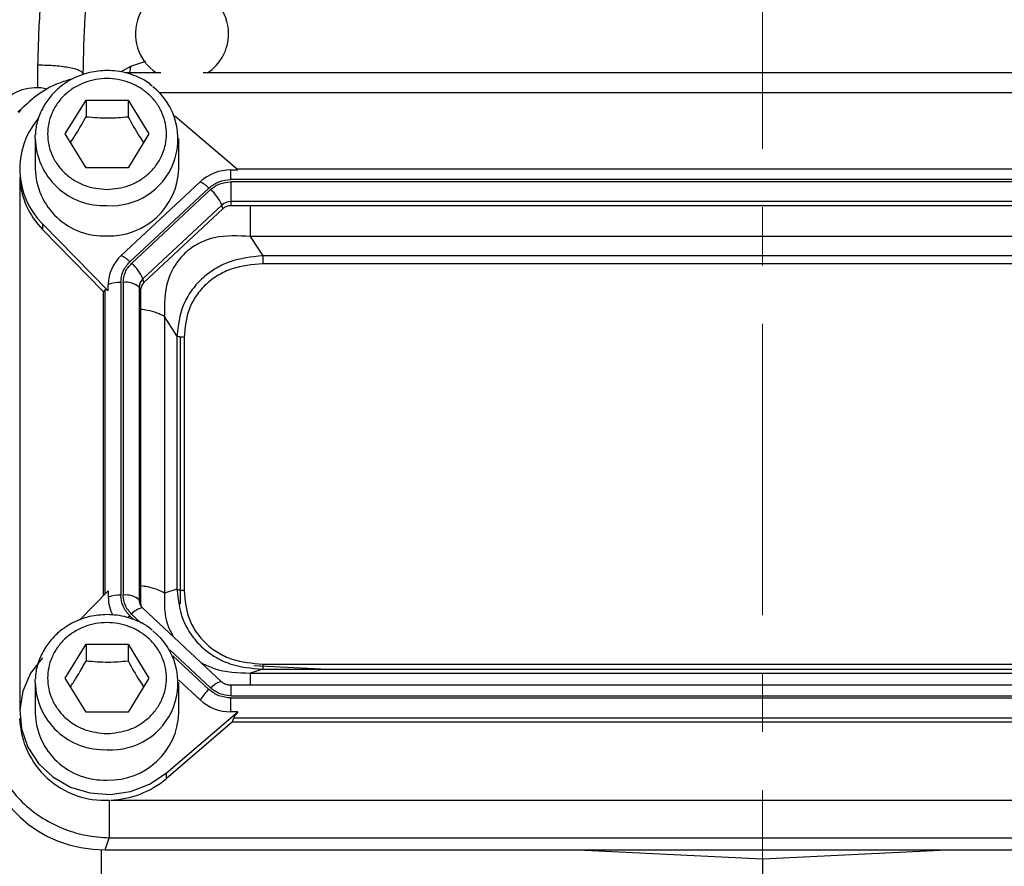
# Model space of a CAD drawing. Header units: inches. Extents: x 0.6 to 16.3, y 0.2 to 11.5.
# Tile 10 of 14: x 11.3 to 13, y 5.7 to 7.1. Entities that reach past the tile are written whole.
import ezdxf

# ---------------------------------------------------------------- set-up
doc = ezdxf.new("R2010")
doc.units = ezdxf.units.IN
doc.header["$MEASUREMENT"] = 0
doc.linetypes.add('CENTERX2', pattern=[0.8, 0.5, -0.1, 0.1, -0.1])

msp = doc.modelspace()

# ---------------------------------------------------------------- linework, layer by layer
at = {"color": 7, "linetype": 'CENTERX2', "lineweight": 18}
msp.add_line((12.5433, 3.692), (12.5433, 10.2739), dxfattribs=at)
at = {"color": 8, "linetype": 'Continuous', "lineweight": 25}
for p, q in [((11.2994, 6.997), (11.2994, 7.0364)), ((11.458, 7.0336), (11.4419, 7.0241)), ((11.458, 7.0336), (11.4567, 7.0226)), ((11.4842, 7.0422), (11.458, 7.0336)), ((13.5768, 6.9884), (11.5084, 6.9884)), ((11.2681, 6.8429), (11.2681, 5.93)), ((11.414, 6.65), (11.414, 6.1277)), ((11.4572, 6.0912), (11.4647, 6.0842)), ((11.4601, 6.0939), (11.4764, 6.0787)), ((11.5256, 6.0327), (11.5956, 5.9674)), ((11.5312, 6.0221), (11.5928, 5.9647)), ((11.6305, 5.9718), (11.6305, 5.9539)), ((11.4079, 5.6897), (11.4079, 5.622))]:
    msp.add_line(p, q, dxfattribs=at)
at = {"color": 7, "linetype": 'Continuous', "lineweight": 25}
for p, q in [((11.5101, 7.0226), (11.4495, 7.0226)), ((13.5034, 7.0226), (11.5832, 7.0226)), ((11.346, 6.9177), (11.382, 6.9759)), ((11.382, 6.9759), (11.454, 6.9759)), ((11.382, 6.9759), (11.382, 6.9473)), ((11.454, 6.9759), (11.49, 6.9177)), ((11.454, 6.9759), (11.454, 6.9473)), ((11.2692, 6.9583), (11.2658, 6.9544)), ((11.6424, 6.856), (11.5342, 6.9485)), ((11.2946, 6.9101), (11.2948, 6.9162)), ((11.382, 6.8595), (11.346, 6.9177)), ((11.49, 6.9177), (11.454, 6.8595)), ((11.2946, 6.9101), (11.2946, 6.858)), ((11.5413, 6.858), (11.5413, 6.9101)), ((11.454, 6.8595), (11.382, 6.8595)), ((11.6305, 6.856), (11.6424, 6.856)), ((11.6305, 6.8395), (11.6305, 6.856)), ((13.4453, 6.8575), (11.6406, 6.8575)), ((11.5776, 6.8355), (11.4421, 6.709)), ((13.4554, 6.8395), (11.6305, 6.8395)), ((13.4554, 6.8357), (11.6305, 6.8357)), ((11.6305, 6.8357), (11.6305, 6.8017)), ((11.5928, 6.8249), (11.4572, 6.6984)), ((11.5956, 6.8222), (11.4601, 6.6957)), ((11.6151, 6.7958), (11.4796, 6.6692)), ((11.6168, 6.7893), (11.6151, 6.7958)), ((13.4554, 6.8017), (11.6305, 6.8017)), ((11.6305, 6.8017), (11.6305, 6.7946)), ((11.6168, 6.7893), (11.4813, 6.6628)), ((13.4554, 6.7946), (11.6305, 6.7946)), ((11.3074, 6.7634), (11.4201, 6.6485)), ((11.3074, 6.7634), (11.3074, 6.7538)), ((11.4116, 6.6476), (11.3074, 6.7538)), ((11.6639, 6.742), (11.6853, 6.7088)), ((13.422, 6.742), (11.6639, 6.742)), ((13.4007, 6.7088), (11.6853, 6.7088)), ((13.4007, 6.6949), (11.6853, 6.6949)), ((11.4416, 6.6632), (11.4416, 6.1264)), ((11.4457, 6.6632), (11.4457, 6.1264)), ((11.4813, 6.6628), (11.4796, 6.6692)), ((11.4116, 6.6476), (11.414, 6.65)), ((11.4116, 6.6476), (11.4116, 6.1253)), ((11.4201, 6.6485), (11.4201, 6.6596)), ((11.4733, 6.6549), (11.4733, 6.1181)), ((11.4756, 6.65), (11.4733, 6.6549)), ((11.4756, 6.65), (11.4756, 6.1133)), ((11.5167, 6.6045), (11.5167, 6.1301)), ((11.538, 6.5713), (11.5167, 6.6045)), ((11.538, 6.5713), (11.538, 6.1368)), ((11.5433, 6.5695), (11.5433, 6.1108)), ((11.5502, 6.5688), (11.5502, 6.1343)), ((11.538, 6.1368), (11.5167, 6.1301)), ((11.4201, 6.1339), (11.3711, 6.084)), ((11.4201, 6.1339), (11.4201, 6.1228)), ((11.4756, 6.1133), (11.4733, 6.1181)), ((11.4784, 6.1047), (11.4753, 6.1096)), ((11.6147, 5.9778), (11.4792, 6.1043)), ((11.346, 5.9842), (11.382, 6.0424)), ((11.382, 6.0424), (11.454, 6.0424)), ((11.382, 6.0424), (11.382, 6.0137)), ((11.454, 6.0424), (11.49, 5.9842)), ((11.454, 6.0424), (11.454, 6.0137)), ((11.7849, 5.9994), (11.6701, 6.005)), ((11.6853, 6.0082), (13.4007, 6.0082)), ((11.382, 5.9259), (11.346, 5.9842)), ((11.49, 5.9842), (11.454, 5.9259)), ((11.6853, 5.9994), (11.6639, 5.9927)), ((11.6639, 5.9927), (13.422, 5.9927)), ((11.6853, 5.9994), (13.4007, 5.9994)), ((11.2946, 5.9765), (11.2948, 5.9826)), ((11.2946, 5.9765), (11.2946, 5.9244)), ((11.5412, 5.9809), (11.5776, 5.9469)), ((11.5413, 5.9244), (11.5413, 5.9765)), ((13.4554, 5.9718), (11.6305, 5.9718)), ((11.6305, 5.9539), (13.4554, 5.9539)), ((11.6305, 5.9265), (11.6305, 5.9501)), ((11.6305, 5.9501), (13.4554, 5.9501)), ((11.454, 5.9259), (11.382, 5.9259)), ((11.5193, 5.8212), (11.6424, 5.9265)), ((11.6424, 5.9265), (11.6305, 5.9265)), ((11.6331, 5.909), (11.5193, 5.8116)), ((11.6331, 5.909), (11.6357, 5.916)), ((11.6331, 5.909), (13.4529, 5.909)), ((11.6357, 5.916), (13.4502, 5.916)), ((11.5193, 5.8212), (11.5193, 5.8116)), ((11.4239, 5.7749), (13.662, 5.7749)), ((11.4148, 5.6896), (11.4217, 5.7101)), ((11.4217, 5.7101), (13.6642, 5.7101)), ((11.4148, 5.6896), (13.6711, 5.6896)), ((12.2263, 5.6896), (12.5433, 5.6741)), ((12.5433, 5.6741), (12.8603, 5.6896)), ((12.5433, 5.6741), (12.5433, 5.5077))]:
    msp.add_line(p, q, dxfattribs=at)
at = {"color": 7, "linetype": 'Continuous', "lineweight": 25, "flags": 128}
for points in [[(11.4792, 6.1043), (11.4787, 6.1046), (11.4785, 6.1047)], [(11.3074, 6.019), (11.2868, 5.9924), (11.2735, 5.962), (11.2681, 5.9296), (11.2709, 5.8969), (11.2818, 5.8657), (11.3002, 5.8377), (11.3251, 5.8145), (11.355, 5.7973), (11.3885, 5.7871), (11.4235, 5.7845), (11.4582, 5.7895), (11.4908, 5.802), (11.5193, 5.8212)]]:
    msp.add_lwpolyline(points, dxfattribs=at)
at = {"color": 8, "linetype": 'Continuous', "lineweight": 25, "flags": 128}
for points in [[(11.4539, 6.088), (11.4551, 6.0891), (11.4572, 6.0912)], [(11.5956, 5.9674), (11.5991, 5.9704), (11.6024, 5.9731), (11.6055, 5.9753), (11.6084, 5.9769), (11.6108, 5.9779), (11.6128, 5.9783), (11.6142, 5.9781), (11.6147, 5.9778)]]:
    msp.add_lwpolyline(points, dxfattribs=at)
at = {"color": 7, "linetype": 'Continuous', "lineweight": 25}
for centre, radius, start, end in [((11.5466, 7.0896), 0.08, 0, 236.8772), ((11.5466, 7.0896), 0.08, 303.1228, 0), ((11.4253, 6.9092), 0.1145, 266.3202, 51.494), ((11.2966, 6.917), 0.08, 76.5659, 200.2465), ((11.4017, 6.8579), 0.1336, 139.9835, 225.0625), ((11.4129, 6.861), 0.1183, 181.4731, 272.4617), ((11.4218, 6.8624), 0.1196, 268.1802, 357.885), ((11.6301, 6.7784), 0.0776, 89.6933, 132.5899), ((11.4033, 6.8494), 0.1354, 182.7504, 224.87), ((11.5576, 6.7906), 0.0492, 44.2745, 65.9509), ((11.5486, 6.7672), 0.0724, 23.2239, 49.4763), ((11.6304, 6.7792), 0.0225, 89.6933, 132.5899), ((11.6304, 6.7746), 0.02, 89.6933, 132.5899), ((11.4878, 6.6592), 0.0676, 132.5248, 179.6232), ((11.422, 6.6641), 0.0492, 44.2745, 65.9509), ((11.4131, 6.6407), 0.0724, 23.2239, 49.4763), ((11.4402, 6.6057), 0.0575, 88.5951, 110.3768), ((11.4504, 6.6288), 0.0347, 48.737, 97.7903), ((11.4929, 6.6548), 0.0196, 132.5248, 179.6232), ((11.4931, 6.6499), 0.0175, 132.5248, 179.6232), ((11.4402, 6.0689), 0.0575, 88.5951, 110.3768), ((11.4862, 6.1229), 0.0661, 180.0847, 207.9443), ((11.4504, 6.0921), 0.0347, 48.737, 97.7903), ((11.4926, 6.1133), 0.017, 180.0459, 202.1153), ((11.4253, 5.9756), 0.1145, 266.3202, 51.494), ((11.6611, 5.8909), 0.1005, 132.809, 146.1442), ((11.6301, 6.004), 0.0776, 227.4101, 270.3067), ((11.4129, 5.9275), 0.1183, 181.4731, 272.4617), ((11.4218, 5.9288), 0.1196, 268.1802, 357.885), ((11.4134, 5.9201), 0.1455, 182.0659, 273.2963), ((11.4188, 5.9305), 0.1557, 271.8765, 310.1965)]:
    msp.add_arc(centre, radius, start, end, dxfattribs=at)
at = {"color": 8, "linetype": 'Continuous', "lineweight": 25}
for centre, radius, start, end in [((11.4129, 6.9131), 0.1183, 181.4731, 272.4617), ((11.4846, 6.0733), 0.032, 100.9298, 139.9637), ((11.4924, 6.1182), 0.0192, 180.0863, 208.2832), ((11.4129, 5.9796), 0.1183, 181.4731, 272.4617)]:
    msp.add_arc(centre, radius, start, end, dxfattribs=at)
at = {"color": 7, "linetype": 'Continuous', "lineweight": 25}
for centre, major_axis, ratio, start_param, end_param in [((11.4416, 6.6202), (-0.0275, 0.0299), 0.170211, 5.767586, 6.291275), ((11.6658, 5.94), (0.0301, 0.0274), 0.184584, 2.276832, 2.800522), ((11.4212, 5.888), (0.2087, 0.0437), 0.927683, 2.949574, 4.490212)]:
    msp.add_ellipse(centre, major_axis=major_axis, ratio=ratio, start_param=start_param, end_param=end_param, dxfattribs=at)
for points, knots in [([(11.2994, 7.0364), (11.3003, 7.0691), (11.3021, 7.1368), (11.3151, 7.2376), (11.3342, 7.3405), (11.3606, 7.4516), (11.3958, 7.5734), (11.4394, 7.7043), (11.4721, 7.7906), (11.4887, 7.8345)], [0, 0, 0, 0, 0.120024, 0.249205, 0.369646, 0.499267, 0.662186, 0.82805, 1, 1, 1, 1]), ([(11.5221, 7.8302), (11.5123, 7.7958), (11.4936, 7.73), (11.4672, 7.6287), (11.4434, 7.5296), (11.4216, 7.427), (11.4034, 7.3264), (11.3888, 7.2226), (11.3787, 7.1215), (11.3773, 7.0534), (11.3766, 7.0209)], [0, 0, 0, 0, 0.132276, 0.252755, 0.383693, 0.503714, 0.633254, 0.753564, 0.882241, 1, 1, 1, 1]), ([(11.418, 7.0266), (11.408, 7.026), (11.394, 7.0251), (11.3744, 7.0194), (11.3583, 7.0127), (11.3407, 7.0017), (11.3245, 6.9871), (11.3104, 6.9688), (11.3004, 6.9472), (11.2951, 6.9291), (11.2954, 6.9186), (11.2954, 6.9162)], [0, 0, 0, 0, 0.160169, 0.224333, 0.330954, 0.442169, 0.562186, 0.68878, 0.821595, 0.960865, 1, 1, 1, 1]), ([(11.4957, 6.9999), (11.4927, 7.0023), (11.4843, 7.0093), (11.4695, 7.0164), (11.452, 7.0225), (11.4352, 7.026), (11.4235, 7.0264), (11.418, 7.0266)], [0, 0, 0, 0, 0.139835, 0.393507, 0.585085, 0.802466, 1, 1, 1, 1]), ([(11.3584, 7.0121), (11.3504, 7.0098), (11.3285, 7.0036), (11.2959, 6.9846), (11.2753, 6.9648), (11.265, 6.955)], [0, 0, 0, 0, 0.223144, 0.611951, 1, 1, 1, 1]), ([(11.418, 6.8225), (11.4051, 6.8238), (11.3854, 6.8257), (11.3616, 6.8376), (11.3453, 6.8499), (11.3321, 6.8652), (11.3198, 6.8873), (11.3135, 6.9177), (11.3198, 6.9481), (11.3321, 6.9703), (11.3453, 6.9856), (11.3616, 6.9979), (11.3854, 7.0094), (11.418, 7.0153), (11.4505, 7.0094), (11.4743, 6.9979), (11.4906, 6.9856), (11.5039, 6.9703), (11.5162, 6.9481), (11.5224, 6.9177), (11.5162, 6.8873), (11.5039, 6.8652), (11.4906, 6.8499), (11.4743, 6.8376), (11.4505, 6.8257), (11.4308, 6.8238), (11.418, 6.8225)], [0, 0, 0, 0, 0.0598642, 0.0920902, 0.125, 0.1579098, 0.1901358, 0.25, 0.3098642, 0.3420902, 0.375, 0.4079098, 0.4401358, 0.5, 0.5598642, 0.5920902, 0.625, 0.6579098, 0.6901358, 0.75, 0.8098642, 0.8420902, 0.875, 0.9079098, 0.9401358, 1, 1, 1, 1]), ([(11.3551, 6.9029), (11.3585, 6.9079), (11.3675, 6.9211), (11.3764, 6.9372), (11.382, 6.9473)], [0, 0, 0, 0, 0.376375, 1, 1, 1, 1]), ([(11.382, 6.9473), (11.3948, 6.9462), (11.4189, 6.9443), (11.4428, 6.9463), (11.454, 6.9473)], [0, 0, 0, 0, 0.534747, 1, 1, 1, 1]), ([(11.454, 6.9473), (11.4604, 6.9357), (11.4694, 6.9196), (11.4783, 6.9065), (11.4808, 6.9029)], [0, 0, 0, 0, 0.718831, 1, 1, 1, 1]), ([(11.6639, 6.742), (11.643, 6.743), (11.6119, 6.7447), (11.5743, 6.7305), (11.5508, 6.714), (11.5329, 6.6918), (11.5165, 6.6557), (11.5166, 6.6251), (11.5167, 6.6045)], [0, 0, 0, 0, 0.257397, 0.381602, 0.5, 0.618394, 0.742603, 1, 1, 1, 1]), ([(11.6853, 6.7088), (11.666, 6.7066), (11.6368, 6.7035), (11.6022, 6.6864), (11.5795, 6.6694), (11.5613, 6.6482), (11.5432, 6.6161), (11.5401, 6.5892), (11.538, 6.5713)], [0, 0, 0, 0, 0.248977, 0.376059, 0.5, 0.623945, 0.751023, 1, 1, 1, 1]), ([(11.6853, 6.6949), (11.6673, 6.6934), (11.6403, 6.6912), (11.6081, 6.676), (11.5872, 6.6604), (11.5705, 6.6408), (11.5542, 6.6108), (11.5518, 6.5856), (11.5502, 6.5688)], [0, 0, 0, 0, 0.250062, 0.376147, 0.5, 0.62379, 0.749938, 1, 1, 1, 1]), ([(11.538, 6.1368), (11.5401, 6.1186), (11.5432, 6.0911), (11.5613, 6.0586), (11.5795, 6.0374), (11.6022, 6.0204), (11.6368, 6.0037), (11.666, 6.0011), (11.6853, 5.9994)], [0, 0, 0, 0, 0.248977, 0.376059, 0.5, 0.623945, 0.751023, 1, 1, 1, 1]), ([(11.5502, 6.1343), (11.5518, 6.1176), (11.5542, 6.0923), (11.5705, 6.0623), (11.5872, 6.0428), (11.6081, 6.0271), (11.6403, 6.0119), (11.6673, 6.0097), (11.6853, 6.0082)], [0, 0, 0, 0, 0.250062, 0.376147, 0.5, 0.62379, 0.749938, 1, 1, 1, 1]), ([(11.418, 6.0931), (11.408, 6.0924), (11.394, 6.0916), (11.3744, 6.0859), (11.3583, 6.0791), (11.3407, 6.0681), (11.3245, 6.0535), (11.3104, 6.0353), (11.3004, 6.0137), (11.2951, 5.9956), (11.2954, 5.985), (11.2954, 5.9827)], [0, 0, 0, 0, 0.160169, 0.224333, 0.330954, 0.442169, 0.562186, 0.68878, 0.821595, 0.960865, 1, 1, 1, 1]), ([(11.4957, 6.0663), (11.4927, 6.0687), (11.4843, 6.0757), (11.4695, 6.0828), (11.452, 6.089), (11.4352, 6.0924), (11.4235, 6.0929), (11.418, 6.0931)], [0, 0, 0, 0, 0.139835, 0.393507, 0.585085, 0.802466, 1, 1, 1, 1]), ([(11.418, 5.8889), (11.4051, 5.8902), (11.3854, 5.8922), (11.3616, 5.904), (11.3453, 5.9163), (11.3321, 5.9316), (11.3198, 5.9537), (11.3135, 5.9842), (11.3198, 6.0146), (11.3321, 6.0367), (11.3453, 6.052), (11.3616, 6.0643), (11.3854, 6.0758), (11.418, 6.0817), (11.4505, 6.0758), (11.4743, 6.0643), (11.4906, 6.052), (11.5039, 6.0367), (11.5162, 6.0146), (11.5224, 5.9842), (11.5162, 5.9537), (11.5039, 5.9316), (11.4906, 5.9163), (11.4743, 5.904), (11.4505, 5.8922), (11.4308, 5.8902), (11.418, 5.8889)], [0, 0, 0, 0, 0.059864, 0.09209, 0.125, 0.15791, 0.190136, 0.25, 0.309864, 0.34209, 0.375, 0.40791, 0.440136, 0.5, 0.559864, 0.59209, 0.625, 0.65791, 0.690136, 0.75, 0.809864, 0.84209, 0.875, 0.90791, 0.940136, 1, 1, 1, 1]), ([(11.3551, 5.9693), (11.3585, 5.9743), (11.3675, 5.9875), (11.3764, 6.0036), (11.382, 6.0137)], [0, 0, 0, 0, 0.376375, 1, 1, 1, 1]), ([(11.382, 6.0137), (11.3948, 6.0127), (11.4189, 6.0107), (11.4428, 6.0127), (11.454, 6.0137)], [0, 0, 0, 0, 0.534747, 1, 1, 1, 1]), ([(11.454, 6.0137), (11.4604, 6.0021), (11.4694, 5.986), (11.4783, 5.9729), (11.4808, 5.9693)], [0, 0, 0, 0, 0.718831, 1, 1, 1, 1]), ([(11.6305, 5.9718), (11.628, 5.972), (11.6245, 5.9723), (11.6199, 5.9742), (11.6169, 5.9758), (11.6153, 5.9774), (11.6148, 5.9779)], [0, 0, 0, 0, 0.401122, 0.567805, 0.846539, 1, 1, 1, 1]), ([(11.2156, 5.9026), (11.2164, 5.8904), (11.218, 5.8665), (11.2278, 5.8372), (11.2389, 5.8147), (11.2531, 5.7923), (11.2752, 5.7671), (11.3078, 5.7422), (11.344, 5.7244), (11.3825, 5.713), (11.4085, 5.7111), (11.4217, 5.7101)], [0, 0, 0, 0, 0.123096, 0.24092, 0.306486, 0.371549, 0.500085, 0.628624, 0.75908, 0.876905, 1, 1, 1, 1])]:
    msp.add_open_spline(points, degree=3, knots=knots, dxfattribs=at)
for points in [[(11.2994, 7.0364), (11.3096, 7.0361), (11.33, 7.0356), (11.3555, 7.0319), (11.3732, 7.0269), (11.3755, 7.0229), (11.3766, 7.0209)], [(11.5928, 6.8249), (11.5983, 6.8291), (11.6093, 6.8375), (11.6234, 6.8389), (11.6305, 6.8395)], [(11.5956, 6.8222), (11.6007, 6.8261), (11.6109, 6.8338), (11.624, 6.8351), (11.6305, 6.8357)], [(11.4416, 6.6632), (11.4423, 6.6698), (11.4438, 6.683), (11.4527, 6.6933), (11.4572, 6.6984)], [(11.4457, 6.6632), (11.4463, 6.6693), (11.4477, 6.6815), (11.456, 6.691), (11.4601, 6.6957)], [(11.6853, 6.7088), (11.6853, 6.7077), (11.6853, 6.7057), (11.6853, 6.7022), (11.6853, 6.6984), (11.6853, 6.6961), (11.6853, 6.6949)], [(11.5502, 6.5688), (11.549, 6.5688), (11.5465, 6.5689), (11.5431, 6.5694), (11.5401, 6.5702), (11.5387, 6.5709), (11.538, 6.5713)], [(11.5502, 6.1343), (11.549, 6.1344), (11.5465, 6.1344), (11.5431, 6.1349), (11.5401, 6.1357), (11.5387, 6.1365), (11.538, 6.1368)], [(11.4572, 6.0912), (11.4527, 6.0963), (11.4438, 6.1066), (11.4423, 6.1198), (11.4416, 6.1264)], [(11.4601, 6.0939), (11.456, 6.0986), (11.4477, 6.1081), (11.4463, 6.1203), (11.4457, 6.1264)], [(11.6853, 6.0082), (11.6853, 6.0071), (11.6853, 6.0049), (11.6853, 6.0022), (11.6853, 6.0002), (11.6853, 5.9997), (11.6853, 5.9994)], [(11.6305, 5.9539), (11.624, 5.9545), (11.6109, 5.9558), (11.6007, 5.9635), (11.5956, 5.9674)], [(11.6305, 5.9501), (11.6234, 5.9507), (11.6093, 5.9521), (11.5983, 5.9605), (11.5928, 5.9647)], [(11.4217, 5.7749), (11.4217, 5.7689), (11.4217, 5.7568), (11.4217, 5.7381), (11.4217, 5.7213), (11.4217, 5.7139), (11.4217, 5.7101)]]:
    msp.add_open_spline(points, degree=3, dxfattribs=at)
at = {"color": 8, "linetype": 'Continuous', "lineweight": 25}
for points, knots in [([(11.6639, 6.7946), (11.6639, 6.7897), (11.6639, 6.7777), (11.6639, 6.7592), (11.6639, 6.7477), (11.6639, 6.742)], [0, 0, 0, 0, 0.262072, 0.631036, 1, 1, 1, 1]), ([(11.5167, 6.6045), (11.5127, 6.6066), (11.5048, 6.6107), (11.4902, 6.6148), (11.4796, 6.6162), (11.4756, 6.6167)], [0, 0, 0, 0, 0.383142, 0.766285, 1, 1, 1, 1]), ([(11.5167, 6.1301), (11.5127, 6.1322), (11.5048, 6.1363), (11.4902, 6.1405), (11.4796, 6.1419), (11.4756, 6.1424)], [0, 0, 0, 0, 0.383142, 0.766285, 1, 1, 1, 1]), ([(11.5167, 6.1301), (11.5162, 6.1115), (11.5156, 6.0856), (11.5282, 6.0619), (11.5317, 6.0553)], [0, 0, 0, 0, 0.7231407, 1, 1, 1, 1]), ([(11.5802, 6.0101), (11.5874, 6.0066), (11.6135, 5.9942), (11.6428, 5.9933), (11.6639, 5.9927)], [0, 0, 0, 0, 0.276861, 1, 1, 1, 1]), ([(11.6639, 5.9927), (11.6639, 5.991), (11.6639, 5.9877), (11.6639, 5.9797), (11.6639, 5.9732), (11.6639, 5.9718)], [0, 0, 0, 0, 0.441544, 0.883087, 1, 1, 1, 1])]:
    msp.add_open_spline(points, degree=3, knots=knots, dxfattribs=at)

doc.saveas('drawing.dxf')
